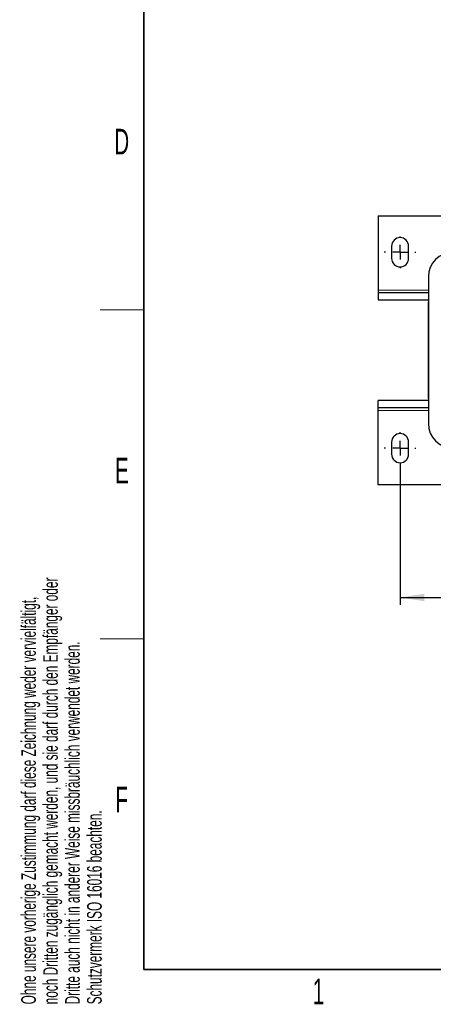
# Model space of a CAD drawing. Header units: millimetres. Extents: x 5 to 418, y 2 to 292.
# Tile 1 of 48: x 9 to 66, y 7 to 142. Entities that reach past the tile are written whole.
import ezdxf

# ---------------------------------------------------------------- set-up
doc = ezdxf.new("R2010")
doc.units = ezdxf.units.MM
doc.layers.add('SLD-0', color=7, linetype='Continuous')
doc.styles.add('SLDTEXTSTYLE0', font='TXT', dxfattribs={"width": 0.605})
doc.dimstyles.new('SLDDIMSTYLE0', dxfattribs={"dimtxt": 3.5, "dimasz": 3.302, "dimexe": 0, "dimexo": 0.0625, "dimgap": 0.875, "dimtad": 1, "dimlfac": 3, "dimrnd": 1e-09, "dimzin": 12, "dimdsep": 46, "dimtxsty": 'SLDTEXTSTYLE0', "dimsah": 1, "dimcen": 0.09, "dimadec": 0, "dimazin": 3, "dimtfac": 1, "dimtofl": 0, "dimtmove": 0, "dimatfit": 3, "dimfxl": 1, "dimfrac": 2, "dimtolj": 1, "dimtzin": 12, "dimarcsym": 0})

# ---------------------------------------------------------------- blocks, each defined once
blk = doc.blocks.new('_D_7')
at = {"layer": 'SLD-0'}
for p, q in [((61.01, 81.15), (61.01, 61.89)), ((144.01, 81.15), (144.01, 61.89)), ((61.01, 62.89), (144.01, 62.89))]:
    blk.add_line(p, q, dxfattribs=at)
for points in [[(61.01, 62.89), (64.31, 62.38), (64.31, 63.4)], [(144.01, 62.89), (140.71, 63.4), (140.71, 62.38)]]:
    blk.add_solid(points, dxfattribs=at)
at = {"layer": 'SLD-0', "insert": (98.5, 67.4), "char_height": 3.5, "attachment_point": 1, "style": 'SLDTEXTSTYLE0'}
blk.add_mtext('249', dxfattribs=at)
blk = doc.blocks.new('SW_CENTERMARKSYMBOL_0')
at = {"layer": 'SLD-0', "color": 0}
for p, q in [((0, 2), (0, 2.17)), ((-2, 0), (-2.17, 0)), ((0, 0), (-1, 0)), ((0, 0), (0, 1)), ((0, 0), (0, -1)), ((0, 0), (1, 0)), ((2, 0), (2.17, 0)), ((0, -2), (0, -2.17))]:
    blk.add_line(p, q, dxfattribs=at)
blk = doc.blocks.new('SW_CENTERMARKSYMBOL_1')
at = {"layer": 'SLD-0', "color": 0}
for p, q in [((0, 2), (0, 2.17)), ((-2, 0), (-2.17, 0)), ((0, 0), (-1, 0)), ((0, 0), (0, 1)), ((0, 0), (0, -1)), ((0, 0), (1, 0)), ((2, 0), (2.17, 0)), ((0, -2), (0, -2.17))]:
    blk.add_line(p, q, dxfattribs=at)

msp = doc.modelspace()

# ---------------------------------------------------------------- linework, layer by layer
at = {"color": 7, "linetype": 'Continuous', "lineweight": 25}
for p, q in [((58.013, 115.1157), (58.013, 104.949)), ((58.013, 115.1157), (70.8463, 115.1157)), ((59.8463, 110.949), (59.8463, 109.2823)), ((62.1796, 109.2823), (62.1796, 110.949)), ((64.8796, 106.749), (64.8796, 86.6823)), ((58.013, 104.949), (58.013, 104.6157)), ((58.013, 104.6157), (58.013, 103.6157)), ((58.013, 104.6157), (64.8796, 104.6157)), ((58.013, 103.6157), (64.8723, 103.6157)), ((64.8796, 103.6902), (64.8463, 103.049)), ((64.8463, 103.049), (64.8463, 90.3823)), ((64.8463, 90.3823), (64.8796, 89.7411)), ((58.013, 88.8157), (58.013, 89.8157)), ((64.8723, 89.8157), (58.013, 89.8157)), ((64.8796, 88.8157), (58.013, 88.8157)), ((58.013, 88.4823), (58.013, 88.8157)), ((58.013, 78.3157), (58.013, 88.4823)), ((59.8463, 84.149), (59.8463, 82.4823)), ((62.1796, 82.4823), (62.1796, 84.149)), ((147.013, 78.3157), (58.013, 78.3157))]:
    msp.add_line(p, q, dxfattribs=at)
at = {"color": 7, "linetype": 'Continuous', "lineweight": 18}
for p, q in [((58.013, 104.949), (64.8796, 104.949)), ((64.8796, 88.4823), (58.013, 88.4823))]:
    msp.add_line(p, q, dxfattribs=at)
at = {"color": 7, "linetype": 'Continuous', "lineweight": 25}
for centre, radius, start, end in [((61.013, 110.949), 1.1667, 0, 180), ((61.013, 109.2823), 1.1667, 180, 0), ((68.213, 106.749), 3.3333, 90, 180), ((68.213, 86.6823), 3.3333, 180, 270), ((61.013, 84.149), 1.1667, 0, 180), ((61.013, 82.4823), 1.1667, 180, 0)]:
    msp.add_arc(centre, radius, start, end, dxfattribs=at)
at = {"layer": 'SLD-0', "lineweight": 35}
for p, q in [((26, 282.5), (26, 12)), ((26, 12), (408, 12))]:
    msp.add_line(p, q, dxfattribs=at)
at = {"layer": 'SLD-0', "lineweight": 18}
for p, q in [((20, 102.25), (26, 102.25)), ((20, 57.25), (26, 57.25))]:
    msp.add_line(p, q, dxfattribs=at)

# ---------------------------------------------------------------- block references
at = {"layer": 'SLD-0'}
for name, p in [('SW_CENTERMARKSYMBOL_1', (61.013, 110.1157)), ('SW_CENTERMARKSYMBOL_0', (61.013, 83.3157))]:
    msp.add_blockref(name, p, dxfattribs=at)

# ---------------------------------------------------------------- texts
at = {"layer": 'SLD-0', "char_height": 3.5, "attachment_point": 2, "style": 'SLDTEXTSTYLE0'}
for s, insert in [('D', (22.9597, 127.0011)), ('E', (22.9816, 82.0011)), ('F', (22.9536, 37.0011)), ('1', (49.8527, 10.743))]:
    msp.add_mtext(s, dxfattribs=dict(at, insert=insert))
at = {"layer": 'SLD-0', "char_height": 2, "attachment_point": 1, "rotation": 90, "style": 'SLDTEXTSTYLE0'}
for s, insert in [('noch Dritten zugänglich gemacht werden, und sie darf durch den Empfänger oder', (12.2299, 7.2381)), ('Ohne unsere vorherige Zustimmung darf diese Zeichnung weder vervielfältigt,', (9.2299, 7.2381)), ('Dritte auch nicht in anderer Weise missbräuchlich verwendet werden.', (15.2299, 7.2381)), ('Schutzvermerk ISO 16016 beachten.', (18.2299, 7.2381))]:
    msp.add_mtext(s, dxfattribs=dict(at, insert=insert))

# ---------------------------------------------------------------- dimensions: what is measured, and where the dimension line sits
at = {"layer": 'SLD-0'}
dim = msp.add_linear_dim(base=(144.013, 62.8895), p1=(61.013, 81.149), p2=(144.013, 81.149), dimstyle='SLDDIMSTYLE0', dxfattribs=at)
dim.commit()
dim.dimension.update_dxf_attribs({"geometry": '_D_7', "text_midpoint": (102.513, 62.8895), "dimtype": 160})

doc.saveas('drawing.dxf')
